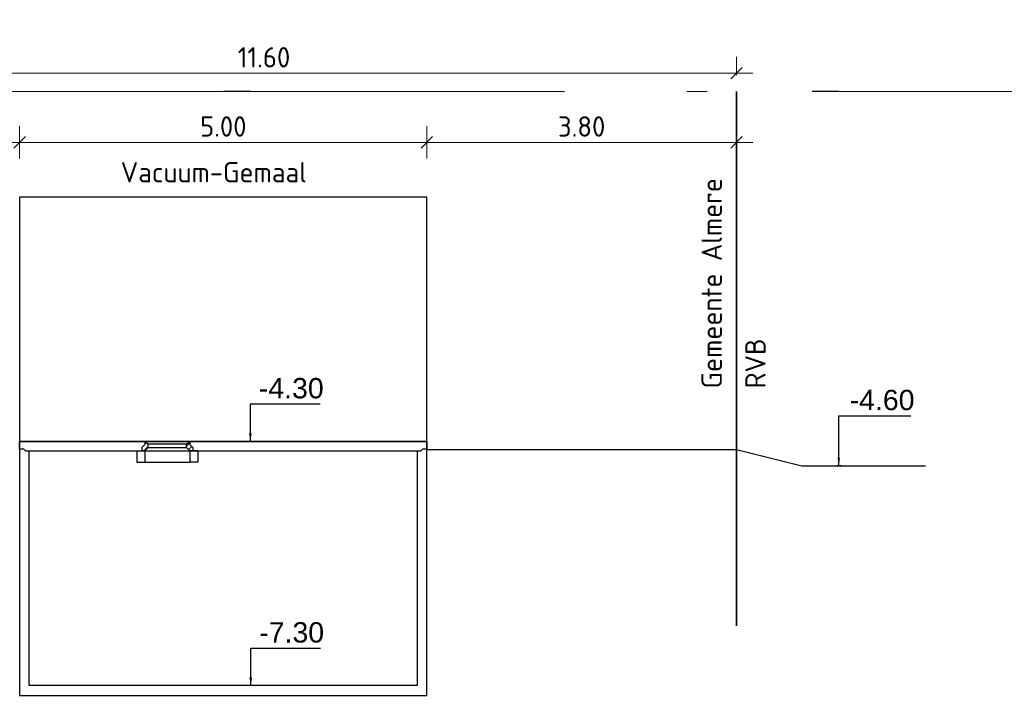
# Model space of a CAD drawing. Header units: metres. Extents: x 149234 to 159511, y 484155 to 486733.
# Tile 48 of 90: x 159191.59 to 159203.68, y 484429.14 to 484437.44. Entities that reach past the tile are written whole.
import ezdxf

# ---------------------------------------------------------------- set-up
doc = ezdxf.new("R2010")
doc.units = ezdxf.units.M
doc.linetypes.add('AL-NAP_LIJN', pattern=[15.25, 12, -1.5, 0.25, -1.5])
doc.layers.get('0').update_dxf_attribs({"lineweight": 25})
doc.layers.get('Defpoints').update_dxf_attribs({"color": 211, "lineweight": 25})
for name, color, linetype, lineweight in [('N-WE-GR-BOOM-1e-SD', 90, 'Continuous', 25), ('N-WE-KG-GRENS_PERCEEL-G', 150, 'KG-PERCEEL', 35), ('X-XX-AL-M', 7, 'Continuous', 18), ('X-XX-AL-NAP-G', 7, 'AL-NAP_LIJN', 18), ('X-XX-AL-PROFIEL-B-G', 7, 'Continuous', 25), ('X-XX-AL-T25', 7, 'Continuous', 25)]:
    doc.layers.add(name, color=color, linetype=linetype, lineweight=lineweight)
doc.styles.add('Civitas Arial', font='arial.ttf')
doc.styles.add('NLCS-ISO-M100-T25', font='NLCS-ISO.ttf')
doc.styles.get("Standard").update_dxf_attribs({"font": 'NLCS-ISO.ttf'})
doc.linetypes.add('KG-PERCEEL', pattern='A,5.5,-2,["P",Standard,S=1.8,R=0,X=-0.5,Y=-0.9],-2,5.5,-2,[5,NLCS.shx,S=0.75,R=0,X=0,Y=0],-2', length=19)
doc.dimstyles.new('Civitas 100 25', dxfattribs={"dimscale": 0.1, "dimtxt": 2.5, "dimasz": 1, "dimexe": 0.18, "dimexo": 0.0625, "dimgap": 1, "dimtad": 1, "dimzin": 0, "dimdsep": 46, "dimtxsty": 'Civitas Arial', "dimblk": 'Civitas-pijlmaat', "dimcen": 0, "dimse1": 1, "dimse2": 1, "dimadec": 0, "dimazin": 0, "dimtfac": 1, "dimtix": 1, "dimtmove": 0, "dimatfit": 0, "dimfxl": 1, "dimtolj": 1, "dimtzin": 0, "dimarcsym": 1})
doc.dimstyles.new('NLCS-M100-T25-SCHRAP-X_L2_H1', dxfattribs={"dimscale": 0.1, "dimtxt": 2.5, "dimasz": 1.4, "dimexe": 2, "dimexo": 2, "dimgap": 0.7, "dimtad": 1, "dimzin": 0, "dimdsep": 46, "dimtxsty": 'NLCS-ISO-M100-T25', "dimblk": 'OBLIQUE', "dimcen": 0, "dimdle": 2, "dimclrd": 256, "dimclre": 256, "dimclrt": 256, "dimadec": 1, "dimazin": 0, "dimtfac": 1, "dimtofl": 0, "dimtmove": 1, "dimatfit": 0, "dimldrblk": 'OBLIQUE', "dimfxl": 2, "dimfxlon": 1, "dimtfill": 1, "dimtfillclr": 254, "dimtolj": 1, "dimtzin": 0, "dimlwd": 18, "dimlwe": 18, "dimarcsym": 0})

# ---------------------------------------------------------------- blocks, each defined once
blk = doc.blocks.new('_Oblique')
at = {"color": 0, "linetype": 'ByBlock', "lineweight": -2}
blk.add_line((-0.5, -0.5), (0.5, 0.5), dxfattribs=at)
blk = doc.blocks.new('*D155')
at = {"layer": 'Defpoints', "color": 0, "transparency": 16777216}
for p in [(159182.589, 484437.44), (159191.589, 484435.933), (159191.589, 484432.159)]:
    blk.add_point(p, dxfattribs=at)
at = {"layer": 'X-XX-AL-M', "linetype": 'Continuous', "lineweight": 18, "transparency": 16777216}
for p, q in [((159182.589, 484436.133), (159182.589, 484435.733)), ((159191.589, 484435.733), (159191.589, 484436.133)), ((159182.389, 484435.933), (159191.789, 484435.933))]:
    blk.add_line(p, q, dxfattribs=at)
at = {"layer": 'X-XX-AL-M', "lineweight": 18, "transparency": 16777216, "xscale": 0.14, "yscale": 0.14, "zscale": 0.14, "rotation": 180}
blk.add_blockref('_Oblique', (159182.589, 484435.933), dxfattribs=at)
at = {"layer": 'X-XX-AL-M', "lineweight": 18, "transparency": 16777216, "xscale": 0.14, "yscale": 0.14, "zscale": 0.14}
blk.add_blockref('_Oblique', (159191.589, 484435.933), dxfattribs=at)
at = {"layer": 'X-XX-AL-M', "transparency": 16777216, "insert": (159187.089, 484436.128), "char_height": 0.25, "attachment_point": 5, "style": 'NLCS-ISO-M100-T25', "bg_fill": 3, "box_fill_scale": 1.1, "bg_fill_color": 256, "bg_fill_true_color": 13158600, "bg_fill_transparency": 0}
blk.add_mtext('\\A1;9.00', dxfattribs=at)
blk = doc.blocks.new('*D79')
at = {"layer": 'Defpoints', "color": 0, "transparency": 16777216}
for p in [(0.033, 0), (0.018, -3.876), (0.033, -4.3)]:
    blk.add_point(p, dxfattribs=at)
at = {"color": 0, "transparency": 16777216, "insert": (0.502, -3.648), "char_height": 0.25, "attachment_point": 5, "style": 'Civitas Arial'}
blk.add_mtext('\\A1;-4.30 ', dxfattribs=at)
blk = doc.blocks.new('Civitas-pijlmaat')
blk.add_line((0, 0.52), (0, -0.52))
blk.add_solid([(0, 0), (-1.5, 0.34), (-1.5, -0.34)])
blk = doc.blocks.new('*D77')
at = {"layer": 'Defpoints', "color": 0, "transparency": 16777216}
for p in [(0.033, 0), (0.018, -6.876), (0.033, -7.3)]:
    blk.add_point(p, dxfattribs=at)
at = {"color": 0, "transparency": 16777216, "insert": (0.502, -6.648), "char_height": 0.25, "attachment_point": 5, "style": 'Civitas Arial'}
blk.add_mtext('\\A1;-7.30 ', dxfattribs=at)
blk = doc.blocks.new('*D144')
at = {"layer": 'Defpoints', "color": 0, "transparency": 16777216}
for p in [(159196.589, 484435.933), (159196.589, 484435.259), (159191.589, 484432.159)]:
    blk.add_point(p, dxfattribs=at)
at = {"layer": 'X-XX-AL-M', "linetype": 'Continuous', "lineweight": 18, "transparency": 16777216}
for p, q in [((159191.589, 484435.733), (159191.589, 484436.133)), ((159196.589, 484435.733), (159196.589, 484436.133)), ((159191.389, 484435.933), (159196.789, 484435.933))]:
    blk.add_line(p, q, dxfattribs=at)
at = {"layer": 'X-XX-AL-M', "lineweight": 18, "transparency": 16777216, "xscale": 0.14, "yscale": 0.14, "zscale": 0.14, "rotation": 180}
blk.add_blockref('_Oblique', (159191.589, 484435.933), dxfattribs=at)
at = {"layer": 'X-XX-AL-M', "lineweight": 18, "transparency": 16777216, "xscale": 0.14, "yscale": 0.14, "zscale": 0.14}
blk.add_blockref('_Oblique', (159196.589, 484435.933), dxfattribs=at)
at = {"layer": 'X-XX-AL-M', "transparency": 16777216, "insert": (159194.089, 484436.128), "char_height": 0.25, "attachment_point": 5, "style": 'NLCS-ISO-M100-T25', "bg_fill": 3, "box_fill_scale": 1.1, "bg_fill_color": 256, "bg_fill_true_color": 13158600, "bg_fill_transparency": 0}
blk.add_mtext('\\A1;5.00', dxfattribs=at)
blk = doc.blocks.new('*D145')
at = {"layer": 'Defpoints', "color": 0, "transparency": 16777216}
for p in [(159200.389, 484436.559), (159200.389, 484435.933), (159196.589, 484435.259)]:
    blk.add_point(p, dxfattribs=at)
at = {"layer": 'X-XX-AL-M', "linetype": 'Continuous', "lineweight": 18, "transparency": 16777216}
for p, q in [((159196.589, 484435.733), (159196.589, 484436.133)), ((159200.389, 484436.133), (159200.389, 484435.733)), ((159196.389, 484435.933), (159200.589, 484435.933))]:
    blk.add_line(p, q, dxfattribs=at)
at = {"layer": 'X-XX-AL-M', "lineweight": 18, "transparency": 16777216, "xscale": 0.14, "yscale": 0.14, "zscale": 0.14, "rotation": 180}
blk.add_blockref('_Oblique', (159196.589, 484435.933), dxfattribs=at)
at = {"layer": 'X-XX-AL-M', "lineweight": 18, "transparency": 16777216, "xscale": 0.14, "yscale": 0.14, "zscale": 0.14}
blk.add_blockref('_Oblique', (159200.389, 484435.933), dxfattribs=at)
at = {"layer": 'X-XX-AL-M', "transparency": 16777216, "insert": (159198.489, 484436.128), "char_height": 0.25, "attachment_point": 5, "style": 'NLCS-ISO-M100-T25', "bg_fill": 3, "box_fill_scale": 1.1, "bg_fill_color": 256, "bg_fill_true_color": 13158600, "bg_fill_transparency": 0}
blk.add_mtext('\\A1;3.80', dxfattribs=at)
blk = doc.blocks.new('*D88')
at = {"layer": 'Defpoints', "color": 0, "transparency": 16777216}
for p in [(0.033, 0), (0.048, -4.021), (0.033, -4.6)]:
    blk.add_point(p, dxfattribs=at)
at = {"color": 0, "transparency": 16777216, "insert": (0.532, -3.793), "char_height": 0.25, "attachment_point": 5, "style": 'Civitas Arial'}
blk.add_mtext('\\A1;-4.60 ', dxfattribs=at)
blk = doc.blocks.new('*D563')
at = {"layer": 'Defpoints', "color": 0, "transparency": 16777216}
for p in [(159200.389, 484436.783), (159188.789, 484436.559), (159200.389, 484436.559)]:
    blk.add_point(p, dxfattribs=at)
at = {"layer": 'N-WE-GR-BOOM-1e-SD', "linetype": 'Continuous', "lineweight": 18, "transparency": 16777216}
for p, q in [((159188.789, 484436.759), (159188.789, 484436.983)), ((159200.389, 484436.759), (159200.389, 484436.983)), ((159188.589, 484436.783), (159200.589, 484436.783))]:
    blk.add_line(p, q, dxfattribs=at)
at = {"layer": 'N-WE-GR-BOOM-1e-SD', "lineweight": 18, "transparency": 16777216, "xscale": 0.14, "yscale": 0.14, "zscale": 0.14, "rotation": 180}
blk.add_blockref('_Oblique', (159188.789, 484436.783), dxfattribs=at)
at = {"layer": 'N-WE-GR-BOOM-1e-SD', "lineweight": 18, "transparency": 16777216, "xscale": 0.14, "yscale": 0.14, "zscale": 0.14}
blk.add_blockref('_Oblique', (159200.389, 484436.783), dxfattribs=at)
at = {"layer": 'N-WE-GR-BOOM-1e-SD', "transparency": 16777216, "insert": (159194.589, 484436.978), "char_height": 0.25, "attachment_point": 5, "style": 'NLCS-ISO-M100-T25', "bg_fill": 3, "box_fill_scale": 1.1, "bg_fill_color": 256, "bg_fill_true_color": 13158600, "bg_fill_transparency": 0}
blk.add_mtext('\\A1;11.60', dxfattribs=at)
blk = doc.blocks.new('*U78')
blk.add_line((0.033, -4.3), (-0.028, -4.3))
at = {"layer": 'Defpoints', "color": 6}
blk.add_line((0, 0), (-0.325, 0), dxfattribs=at)
dim = blk.add_ordinate_dim(feature_location=(0.033, -4.3), offset=(-0.015, 0.424), dtype=0, origin=(0.033, 0), text='-<> ', dimstyle='Civitas 100 25')
dim.commit()
dim.dimension.update_dxf_attribs({"geometry": '*D79', "text_midpoint": (0.502, -3.648)})
blk.add_leader([(0, -4.3), (0, -3.84), (0.855, -3.84)], dimstyle='Civitas 100 25')
blk = doc.blocks.new('*U76')
blk.add_line((0.033, -7.3), (-0.028, -7.3))
at = {"layer": 'Defpoints', "color": 6}
blk.add_line((0, 0), (-0.325, 0), dxfattribs=at)
dim = blk.add_ordinate_dim(feature_location=(0.033, -7.3), offset=(-0.015, 0.424), dtype=0, origin=(0.033, 0), text='-<> ', dimstyle='Civitas 100 25')
dim.commit()
dim.dimension.update_dxf_attribs({"geometry": '*D77', "text_midpoint": (0.502, -6.648)})
blk.add_leader([(0, -7.3), (0, -6.84), (0.855, -6.84)], dimstyle='Civitas 100 25')
blk = doc.blocks.new('*U87')
blk.add_line((0.033, -4.6), (-0.028, -4.6))
at = {"layer": 'Defpoints', "color": 6}
blk.add_line((0, 0), (-0.325, 0), dxfattribs=at)
dim = blk.add_ordinate_dim(feature_location=(0.033, -4.6), offset=(0.016, 0.579), dtype=0, origin=(0.033, 0), text='-<> ', dimstyle='Civitas 100 25')
dim.commit()
dim.dimension.update_dxf_attribs({"geometry": '*D88', "text_midpoint": (0.532, -3.793)})
blk.add_leader([(0, -4.6), (0, -3.985), (0.885, -3.985)], dimstyle='Civitas 100 25')

msp = doc.modelspace()

# ---------------------------------------------------------------- linework, layer by layer
at = {"color": 0, "linetype": 'ByBlock'}
for p, q in [((159193.127, 484432.221), (159193.089, 484432.182)), ((159193.127, 484432.259), (159193.135, 484432.259)), ((159193.127, 484432.259), (159193.127, 484432.221)), ((159193.127, 484432.225), (159193.147, 484432.244)), ((159193.135, 484432.259), (159193.677, 484432.259)), ((159193.135, 484432.259), (159193.158, 484432.229)), ((159193.158, 484432.229), (159193.166, 484432.229)), ((159193.166, 484432.229), (159193.639, 484432.229)), ((159193.166, 484432.182), (159193.166, 484432.229)), ((159193.639, 484432.201), (159193.677, 484432.24)), ((159193.639, 484432.182), (159193.639, 484432.229)), ((159193.646, 484432.229), (159193.639, 484432.229)), ((159193.669, 484432.259), (159193.646, 484432.229)), ((159193.677, 484432.259), (159193.677, 484432.221)), ((159193.677, 484432.221), (159193.715, 484432.182)), ((159193.027, 484432.144), (159193.127, 484432.144)), ((159193.027, 484432.144), (159193.027, 484432.005)), ((159193.089, 484432.182), (159193.089, 484432.152)), ((159193.089, 484432.152), (159193.089, 484432.144)), ((159193.127, 484432.144), (159193.089, 484432.144)), ((159193.115, 484432.144), (159193.166, 484432.195)), ((159193.166, 484432.182), (159193.127, 484432.144)), ((159193.127, 484432.144), (159193.127, 484432.005)), ((159193.127, 484432.144), (159193.677, 484432.144)), ((159193.166, 484432.182), (159193.639, 484432.182)), ((159193.639, 484432.182), (159193.677, 484432.144)), ((159193.663, 484432.158), (159193.702, 484432.196)), ((159193.677, 484432.144), (159193.677, 484432.005)), ((159193.777, 484432.144), (159193.677, 484432.144)), ((159193.677, 484432.144), (159193.715, 484432.144)), ((159193.715, 484432.182), (159193.715, 484432.152)), ((159193.715, 484432.152), (159193.715, 484432.144)), ((159193.777, 484432.144), (159193.777, 484432.005)), ((159193.027, 484432.005), (159193.127, 484432.005)), ((159193.127, 484432.005), (159193.677, 484432.005)), ((159193.777, 484432.005), (159193.677, 484432.005))]:
    msp.add_line(p, q, dxfattribs=at)
at = {"flags": 128}
msp.add_lwpolyline([(159196.589, 484432.259), (159196.589, 484435.259), (159191.589, 484435.259), (159191.589, 484432.259)], dxfattribs=at)
at = {"color": 0, "linetype": 'ByBlock', "flags": 128}
for points in [[(159191.589, 484432.259), (159191.587, 484429.139), (159196.589, 484429.139), (159196.589, 484432.259)], [(159191.589, 484432.259), (159196.589, 484432.259), (159196.589, 484432.163), (159196.535, 484432.163), (159196.511, 484432.139), (159193.507, 484432.139), (159191.707, 484432.139), (159191.665, 484432.139), (159191.641, 484432.163), (159191.589, 484432.163)]]:
    msp.add_lwpolyline(points, close=True, dxfattribs=at)
msp.add_lwpolyline([(159196.469, 484432.139), (159196.469, 484429.259), (159191.707, 484429.259), (159191.707, 484432.139)], dxfattribs=at)
at = {"layer": 'N-WE-KG-GRENS_PERCEEL-G'}
msp.add_line((159200.389, 484436.559), (159200.389, 484429.992), dxfattribs=at)
at = {"layer": 'X-XX-AL-NAP-G'}
msp.add_line((159003.28, 484436.559), (159511.076, 484436.559), dxfattribs=at)
at = {"layer": 'X-XX-AL-PROFIEL-B-G'}
for p, q in [((159196.589, 484432.159), (159200.389, 484432.159)), ((159200.389, 484432.159), (159201.193, 484431.959)), ((159201.193, 484431.959), (159202.712, 484431.959))]:
    msp.add_line(p, q, dxfattribs=at)

# ---------------------------------------------------------------- block references
at = {"layer": 'X-XX-AL-T25'}
for name, p in [('*U78', (159194.422, 484436.559)), ('*U76', (159194.427, 484436.559)), ('*U87', (159201.646, 484436.559))]:
    msp.add_blockref(name, p, dxfattribs=at)

# ---------------------------------------------------------------- texts
at = {"layer": 'X-XX-AL-T25', "style": 'NLCS-ISO-M100-T25'}
msp.add_text('Vacuum-Gemaal', height=0.25, dxfattribs=at).set_placement((159192.83, 484435.441))
at = {"layer": 'X-XX-AL-T25', "color": 240, "true_color": 0xed1f24, "style": 'NLCS-ISO-M100-T25'}
for s, p in [('Gemeente Almere', (159200.211, 484432.909)), ('RVB', (159200.748, 484432.909))]:
    msp.add_text(s, height=0.25, rotation=90, dxfattribs=at).set_placement(p)

# ---------------------------------------------------------------- next in the draw order: dimensions: what is measured, and where the dimension line sits
at = {"layer": 'N-WE-GR-BOOM-1e-SD'}
dim = msp.add_linear_dim(base=(159200.389, 484436.783), p1=(159188.789, 484436.559), p2=(159200.389, 484436.559), dimstyle='NLCS-M100-T25-SCHRAP-X_L2_H1', dxfattribs=at)
dim.commit()
dim.dimension.update_dxf_attribs({"geometry": '*D563', "text_midpoint": (159194.589, 484436.978)})

# ---------------------------------------------------------------- next in the draw order: dimensions: what is measured, and where the dimension line sits
at = {"layer": 'X-XX-AL-M'}
dim = msp.add_linear_dim(base=(159191.589, 484435.933), p1=(159182.589, 484437.44), p2=(159191.589, 484432.159), dimstyle='NLCS-M100-T25-SCHRAP-X_L2_H1', dxfattribs=at)
dim.commit()
dim.dimension.update_dxf_attribs({"geometry": '*D155', "text_midpoint": (159187.089, 484436.128)})

# ---------------------------------------------------------------- next in the draw order: dimensions: what is measured, and where the dimension line sits
dim = msp.add_linear_dim(base=(159196.589, 484435.933), p1=(159191.589, 484432.159), p2=(159196.589, 484435.259), dimstyle='NLCS-M100-T25-SCHRAP-X_L2_H1', dxfattribs=at)
dim.commit()
dim.dimension.update_dxf_attribs({"geometry": '*D144', "text_midpoint": (159194.089, 484436.128)})

# ---------------------------------------------------------------- next in the draw order: dimensions: what is measured, and where the dimension line sits
dim = msp.add_linear_dim(base=(159200.389, 484435.933), p1=(159196.589, 484435.259), p2=(159200.389, 484436.559), dimstyle='NLCS-M100-T25-SCHRAP-X_L2_H1', dxfattribs=at)
dim.commit()
dim.dimension.update_dxf_attribs({"geometry": '*D145', "text_midpoint": (159198.489, 484436.128)})

doc.saveas('drawing.dxf')
